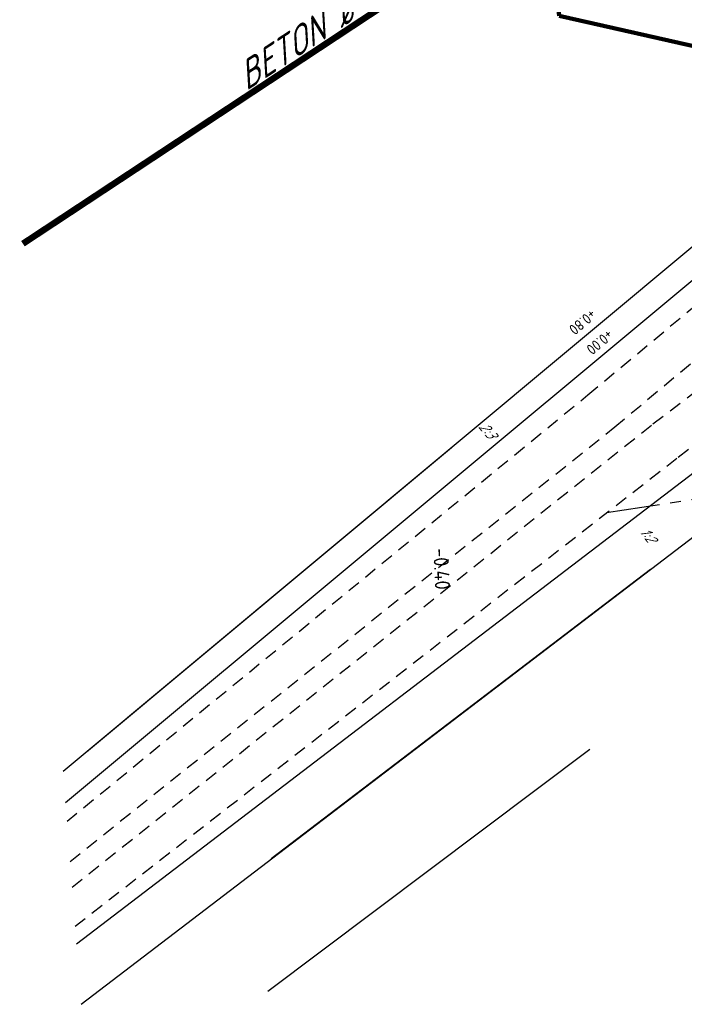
# Model space of a CAD drawing. Extents: x -410 to 7352, y -1401 to 655.
# Tile 5 of 185: x -382 to -351, y -325 to -279. Entities that reach past the tile are written whole.
import ezdxf
from ezdxf.enums import TextEntityAlignment as Align

# ---------------------------------------------------------------- set-up
doc = ezdxf.new("R2010")
doc.units = 0
doc.header["$MEASUREMENT"] = 0
for name, pattern in [('DGN Style 2', [1, 0.6, -0.4]), ('DUIKER streng', [7, 3, -1, 3]), ('VRWA streng', [7.5, 3, -0.5, 0.5, -0.5, 0.5, -0.5, 0.5, -0.5, 0.5, -0.5])]:
    doc.linetypes.add(name, pattern=pattern)
for name, color, linetype in [('ALG werkgrens', 7, 'Continuous'), ('GRONDWERK aanbr insteek talud', 7, 'Continuous'), ('GRONDWERK aanbr tekst overig', 7, 'Continuous'), ('RIO aanbr VRWA streng', 4, 'VRWA streng'), ('RIO best DUIKER streng', 253, 'DUIKER streng'), ('RIO best DUIKER strenggegevens', 7, 'Continuous'), ('VERH aanbr tekst overig', 7, 'Continuous'), ('WATERG aanbr beschoeiing', 2, 'Continuous'), ('WATERG aanbr onderwater stippellijn', 9, 'DGN Style 2'), ('WATERG aanbr talud arcering', 7, 'TAL'), ('WATERG best hoogtemaat', 7, 'Continuous')]:
    doc.layers.add(name, color=color, linetype=linetype)
doc.layers.add('ALG_viewport', color=7, linetype='Continuous', plot=False)
doc.styles.add('rio bestaand tekst strenggegevens 2 mm (SCHUIN) ', font='isocp.shx', dxfattribs={"oblique": 30, "height": 0.0025})
doc.styles.add('rio tekst overig 3 mm', font='isocp.shx', dxfattribs={"height": 0.0035})
doc.styles.add('Style-INTL_ISO', font='isocp.shx')
doc.styles.add('verh best hoogtemaat 2 mm (SCHUIN)', font='isocp.shx', dxfattribs={"oblique": 30, "height": 0.0025})
doc.styles.add('verh tekst overig 2 mm', font='isocp.shx', dxfattribs={"height": 0.0025})
doc.linetypes.add('TAL', pattern='A,-0.5,[68,dgnlstyle-ior_v8_factor1.shx,S=0.016,R=0,X=0,Y=0],-0.5', length=1)
doc.dimstyles.new('maatvoering', dxfattribs={"dimscale": 200, "dimtxt": 0.0025, "dimasz": 0.0025, "dimexe": 0.00125, "dimexo": 0.00125, "dimgap": 0.001, "dimtad": 1, "dimjust": 1, "dimzin": 3, "dimdsep": 46, "dimtxsty": 'Style-INTL_ISO', "dimcen": 0.09, "dimse1": 1, "dimse2": 1, "dimclrd": 7, "dimclre": 7, "dimclrt": 256, "dimadec": 4, "dimazin": 3, "dimtfac": 1, "dimtmove": 1, "dimatfit": 3, "dimfxl": 1, "dimfrac": 2, "dimtzin": 3, "dimlwd": 0, "dimlwe": 0, "dimarcsym": 0})

# ---------------------------------------------------------------- blocks, each defined once
blk = doc.blocks.new('A$C1E1F0ED6')
at = {"layer": 'ALG werkgrens', "ltscale": 0.2}
blk.add_line((-88.208, -80.264), (-73.159, -68.977), dxfattribs=at)
at = {"layer": 'GRONDWERK aanbr insteek talud'}
for p, q in [((-97.758, -69.997), (-61.379, -39.678)), ((-96.926, -80.88), (-54.076, -48.175))]:
    blk.add_line(p, q, dxfattribs=at)
at = {"layer": 'RIO aanbr VRWA streng'}
blk.add_line((-47.67, -54.141), (-72.387, -57.946), dxfattribs=at)
at = {"layer": 'RIO best DUIKER streng', "const_width": 0.3, "flags": 128}
blk.add_lwpolyline([(-56.345, -16.819), (-99.639, -45.38)], dxfattribs=at)
at = {"layer": 'WATERG aanbr beschoeiing'}
for p, q in [((-97.646, -71.466), (-60.651, -40.633)), ((-97.143, -78.051), (-56.037, -46.678))]:
    blk.add_line(p, q, dxfattribs=at)
at = {"layer": 'WATERG aanbr onderwater stippellijn'}
for p, q in [((-73.252, -52.436), (-60.043, -41.428)), ((-72.003, -53.934), (-58.859, -42.98)), ((-70.217, -53.789), (-57.827, -44.333)), ((-69.034, -55.339), (-56.644, -45.883)), ((-97.579, -72.338), (-73.252, -52.436)), ((-97.436, -74.21), (-72.003, -53.934)), ((-97.344, -75.416), (-70.217, -53.789)), ((-97.205, -77.238), (-69.034, -55.339))]:
    blk.add_line(p, q, dxfattribs=at)
at = {"layer": 'WATERG aanbr talud arcering', "ltscale": 0.601437}
blk.add_line((-96.672, -69.092), (-79.631, -54.89), dxfattribs=at)
at = {"layer": 'WATERG aanbr talud arcering', "ltscale": 1.141515}
blk.add_line((-70.331, -60.583), (-88.046, -74.086), dxfattribs=at)
at = {"layer": 'GRONDWERK aanbr tekst overig', "style": 'verh best hoogtemaat 2 mm (SCHUIN)', "oblique": 30}
for s, rotation, p in [('2:3', 309.8088, (-78.398, -53.931)), ('1:2', 307.3156, (-70.871, -58.823))]:
    blk.add_text(s, height=0.5, rotation=rotation, dxfattribs=at).set_placement(p)
at = {"layer": 'RIO best DUIKER strenggegevens', "linetype": 'Continuous', "style": 'rio bestaand tekst strenggegevens 2 mm (SCHUIN) ', "oblique": 30}
blk.add_text('BETON ø 600 mm', height=1.25, rotation=33.4132, dxfattribs=at).set_placement((-84.173, -34.937), align=Align.CENTER)
at = {"layer": 'VERH aanbr tekst overig', "char_height": 0.5, "attachment_point": 7, "rotation": 219.8088, "line_spacing_factor": 0.84, "style": 'verh tekst overig 2 mm'}
for s, insert in [('+0.80', (-73.121, -48.399)), ('+0.00', (-72.332, -49.347))]:
    blk.add_mtext(s, dxfattribs=dict(at, insert=insert))
at = {"layer": 'WATERG best hoogtemaat', "insert": (-80.486, -59.602), "char_height": 0.7, "attachment_point": 7, "rotation": 272.9178, "line_spacing_factor": 0.942857, "style": 'rio tekst overig 3 mm'}
blk.add_mtext('-0.40', dxfattribs=at)
at = {"layer": 'VERH aanbr tekst overig', "color": 7, "linetype": 'Continuous', "lineweight": 0}
blk.add_leader([(-56.31, -38.867), (-74.6, -34.74), (-76.076, -18.871)], dimstyle='maatvoering', override={"dimtxt": 0.002, "dimasz": 0.0008, "dimgap": 0, "dimtad": 0, "dimclrd": 0, "dimlwd": 65534}, dxfattribs=at)

msp = doc.modelspace()

# ---------------------------------------------------------------- block references
at = {"layer": 'ALG_viewport'}
msp.add_blockref('A$C1E1F0ED6', (-282.391, -244.117), dxfattribs=at)

doc.saveas('drawing.dxf')
